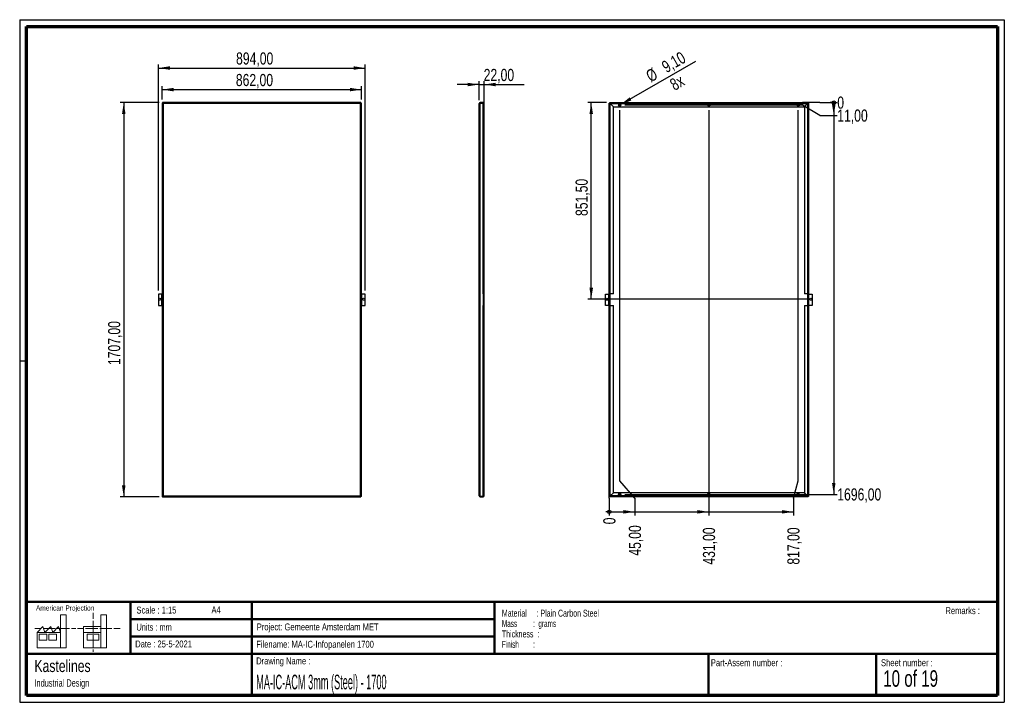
# Paper-space layout 'Sheet5' of a CAD drawing. Header units: millimetres. Extents: x 7 to 291, y 7 to 204.
import ezdxf

# ---------------------------------------------------------------- set-up
doc = ezdxf.new("R2010")
doc.units = ezdxf.units.MM
for name, color, linetype in [('BORDERS', 7, 'Continuous'), ('DRAWING', 7, 'Continuous'), ('TEXT_SHEET_FORMAT', 7, 'Continuous')]:
    doc.layers.add(name, color=color, linetype=linetype)
doc.styles.add('SLDTEXTSTYLE0', font='TXT', dxfattribs={"width": 0.7})
doc.styles.add('SLDTEXTSTYLE1', font='TXT', dxfattribs={"width": 0.75})
doc.styles.add('SLDTEXTSTYLE10', font='TXT', dxfattribs={"width": 0.6875})
doc.styles.add('SLDTEXTSTYLE4', font='TXT', dxfattribs={"width": 0.55})
doc.styles.add('SLDTEXTSTYLE5', font='TXT', dxfattribs={"width": 0.605})
doc.styles.add('SLDTEXTSTYLE6', font='TXT', dxfattribs={"width": 0.549})
doc.styles.add('SLDTEXTSTYLE7', font='TXT', dxfattribs={"width": 0.467045})
doc.dimstyles.new('SLDDIMSTYLE17', dxfattribs={"dimtxt": 3.5, "dimasz": 3.302, "dimexe": 0, "dimexo": 0.0625, "dimgap": 0.875, "dimtad": 1, "dimlfac": 15, "dimrnd": 1e-09, "dimzin": 12, "dimdsep": 46, "dimtxsty": 'SLDTEXTSTYLE1', "dimblk1": 'NONE', "dimsah": 1, "dimcen": 0, "dimadec": 0, "dimazin": 3, "dimtfac": 1, "dimtmove": 0, "dimatfit": 3, "dimldrblk": 'NONE', "dimfxl": 1, "dimfrac": 2, "dimtolj": 1, "dimtzin": 12, "dimarcsym": 0})
doc.dimstyles.new('SLDDIMSTYLE2', dxfattribs={"dimtxt": 3.5, "dimasz": 3.302, "dimexe": 0, "dimexo": 0.0625, "dimgap": 0.875, "dimtad": 1, "dimlfac": 15, "dimrnd": 1e-09, "dimzin": 12, "dimdsep": 46, "dimtxsty": 'SLDTEXTSTYLE1', "dimsah": 1, "dimcen": 0.09, "dimadec": 0, "dimazin": 3, "dimtfac": 1, "dimtofl": 0, "dimtmove": 0, "dimatfit": 3, "dimfxl": 1, "dimfrac": 2, "dimtolj": 1, "dimtzin": 12, "dimarcsym": 0})
doc.dimstyles.new('SLDDIMSTYLE3', dxfattribs={"dimtxt": 3.5, "dimasz": 3.302, "dimexe": 0, "dimexo": 0.0625, "dimgap": 0.875, "dimtad": 1, "dimlfac": 15, "dimrnd": 1e-09, "dimzin": 12, "dimdsep": 46, "dimtxsty": 'SLDTEXTSTYLE1', "dimsah": 1, "dimcen": 0.09, "dimadec": 0, "dimazin": 3, "dimtfac": 1, "dimtmove": 0, "dimatfit": 0, "dimfxl": 1, "dimfrac": 2, "dimtolj": 1, "dimtzin": 12, "dimarcsym": 0})
doc.dimstyles.new('SLDDIMSTYLE4', dxfattribs={"dimtxt": 3.5, "dimasz": 0.338667, "dimexe": 0, "dimexo": 0.0625, "dimgap": 0.875, "dimtad": 0, "dimtih": 1, "dimtoh": 1, "dimdec": 0, "dimlfac": 15, "dimrnd": 1e-09, "dimdsep": 46, "dimtxsty": 'SLDTEXTSTYLE1', "dimblk1": 'ORIGIN', "dimblk2": 'ORIGIN', "dimsah": 1, "dimcen": 0.09, "dimadec": 0, "dimazin": 2, "dimtfac": 1, "dimtdec": 0, "dimtofl": 0, "dimtmove": 0, "dimatfit": 3, "dimldrblk": 'ORIGIN', "dimfxl": 1, "dimfrac": 2, "dimtolj": 1, "dimtzin": 12, "dimarcsym": 0})
doc.dimstyles.new('SLDDIMSTYLE5', dxfattribs={"dimtxt": 3.5, "dimasz": 3.302, "dimexe": 0, "dimexo": 0.0625, "dimgap": 0.875, "dimtad": 0, "dimtih": 1, "dimtoh": 1, "dimlfac": 15, "dimrnd": 1e-09, "dimzin": 12, "dimdsep": 46, "dimtxsty": 'SLDTEXTSTYLE1', "dimsah": 1, "dimcen": 0.09, "dimadec": 0, "dimazin": 3, "dimtfac": 1, "dimtofl": 0, "dimtmove": 0, "dimatfit": 3, "dimfxl": 1, "dimfrac": 2, "dimtolj": 1, "dimtzin": 12, "dimarcsym": 0})

# ---------------------------------------------------------------- blocks, each defined once
blk = doc.blocks.new('SW_NOTE_0_48')
at = {"layer": 'TEXT_SHEET_FORMAT', "color": 0, "char_height": 2, "attachment_point": 1}
for s, insert, style in [('Material     : Plain Carbon Steel', (0, 2.58), 'SLDTEXTSTYLE5'), ('Mass         :  grams', (0, -0.42), 'SLDTEXTSTYLE4'), ('Thickness  :', (0, -3.42), 'SLDTEXTSTYLE5'), ('Finish        :', (0, -6.42), 'SLDTEXTSTYLE6')]:
    blk.add_mtext(s, dxfattribs=dict(at, insert=insert, style=style))
blk = doc.blocks.new('SW_NOTE_0_49')
at = {"layer": 'DRAWING', "color": 0, "attachment_point": 1, "style": 'SLDTEXTSTYLE1'}
for s, insert, char_height in [('Kastelines', (0, 4.51), 3.5), ('Industrial Design', (0, -1.09), 2.1167)]:
    blk.add_mtext(s, dxfattribs=dict(at, insert=insert, char_height=char_height))
blk = doc.blocks.new('_D_81')
at = {"layer": 'DRAWING', "color": 7}
for p, q in [((47.65, 180.72), (47.65, 184.6)), ((105.12, 180.72), (105.12, 184.6)), ((47.65, 183.6), (105.12, 183.6))]:
    blk.add_line(p, q, dxfattribs=at)
for points in [[(47.65, 183.6), (50.95, 183.1), (50.95, 184.11)], [(105.12, 183.6), (101.81, 184.11), (101.81, 183.1)]]:
    blk.add_solid(points, dxfattribs=at)
at = {"layer": 'DRAWING', "color": 7, "insert": (68.92, 188.12), "char_height": 3.5, "attachment_point": 1, "style": 'SLDTEXTSTYLE1'}
blk.add_mtext('862,00', dxfattribs=at)
blk = doc.blocks.new('_D_82')
at = {"layer": 'DRAWING', "color": 7}
for p, q in [((46.8, 179.86), (35.58, 179.86)), ((36.58, 179.86), (36.58, 66.06)), ((46.8, 66.06), (35.58, 66.06))]:
    blk.add_line(p, q, dxfattribs=at)
for points in [[(36.58, 179.86), (36.08, 176.56), (37.09, 176.56)], [(36.58, 66.06), (37.09, 69.37), (36.08, 69.37)]]:
    blk.add_solid(points, dxfattribs=at)
at = {"layer": 'DRAWING', "color": 7, "insert": (32.07, 104.11), "char_height": 3.5, "attachment_point": 1, "rotation": 90, "style": 'SLDTEXTSTYLE1'}
blk.add_mtext('1707,00', dxfattribs=at)
blk = doc.blocks.new('_D_83')
at = {"layer": 'DRAWING', "color": 7}
for p, q in [((46.58, 125.6), (46.58, 190.83)), ((106.18, 125.6), (106.18, 190.83)), ((46.58, 189.83), (106.18, 189.83))]:
    blk.add_line(p, q, dxfattribs=at)
for points in [[(46.58, 189.83), (49.89, 189.32), (49.89, 190.34)], [(106.18, 189.83), (102.88, 190.34), (102.88, 189.32)]]:
    blk.add_solid(points, dxfattribs=at)
at = {"layer": 'DRAWING', "color": 7, "insert": (68.98, 194.34), "char_height": 3.5, "attachment_point": 1, "style": 'SLDTEXTSTYLE1'}
blk.add_mtext('894,00', dxfattribs=at)
blk = doc.blocks.new('_D_84')
at = {"layer": 'DRAWING', "color": 7}
for p, q in [((139.09, 185.07), (132.74, 185.07)), ((139.09, 180.6), (139.09, 186.07)), ((139.09, 185.07), (140.55, 185.07)), ((140.55, 122.3), (140.55, 186.07)), ((140.55, 185.07), (152.04, 185.07))]:
    blk.add_line(p, q, dxfattribs=at)
for points in [[(139.09, 185.07), (135.78, 185.58), (135.78, 184.56)], [(140.55, 185.07), (143.86, 184.56), (143.86, 185.58)]]:
    blk.add_solid(points, dxfattribs=at)
at = {"layer": 'DRAWING', "color": 7, "insert": (140.4, 189.58), "char_height": 3.5, "attachment_point": 1, "style": 'SLDTEXTSTYLE1'}
blk.add_mtext('22,00', dxfattribs=at)
blk = doc.blocks.new('_Origin')
at = {"color": 0, "linetype": 'ByBlock', "lineweight": -2}
blk.add_line((0, 0), (-1, 0), dxfattribs=at)
blk.add_circle((0, 0), 0.5, dxfattribs=at)
blk = doc.blocks.new('_D_85')
at = {"layer": 'DRAWING'}
for q in [(176.63, 66.21), (176.63, 60.74)]:
    blk.add_line((176.63, 65.74), q, dxfattribs=at)
at = {"layer": 'DRAWING', "xscale": 1.016, "yscale": 1.016}
blk.add_blockref('_Origin', (176.63, 61.75), dxfattribs=at)
at = {"layer": 'DRAWING', "insert": (174.9, 58.15), "char_height": 3.5, "attachment_point": 1, "rotation": 90, "style": 'SLDTEXTSTYLE1'}
blk.add_mtext('0', dxfattribs=at)
blk = doc.blocks.new('_D_86')
at = {"layer": 'DRAWING', "color": 7}
for p, q in [((179.63, 70.74), (179.63, 177.66)), ((184.02, 65.74), (179.63, 70.74)), ((184.02, 65.74), (184.02, 60.74)), ((176.63, 61.75), (184.02, 61.75))]:
    blk.add_line(p, q, dxfattribs=at)
blk.add_solid([(184.02, 61.75), (180.71, 62.26), (180.71, 61.25)], dxfattribs=at)
at = {"layer": 'DRAWING', "color": 7, "insert": (182.28, 49.1), "char_height": 3.5, "attachment_point": 1, "rotation": 90, "style": 'SLDTEXTSTYLE1'}
blk.add_mtext('45,00', dxfattribs=at)
blk = doc.blocks.new('_D_87')
at = {"layer": 'DRAWING', "color": 7}
for p, q in [((205.37, 177.66), (205.37, 60.74)), ((184.02, 61.75), (205.37, 61.75))]:
    blk.add_line(p, q, dxfattribs=at)
blk.add_solid([(205.37, 61.75), (202.06, 62.26), (202.06, 61.25)], dxfattribs=at)
at = {"layer": 'DRAWING', "color": 7, "insert": (203.63, 46.51), "char_height": 3.5, "attachment_point": 1, "rotation": 90, "style": 'SLDTEXTSTYLE1'}
blk.add_mtext('431,00', dxfattribs=at)
blk = doc.blocks.new('_D_88')
at = {"layer": 'DRAWING', "color": 7}
for p, q in [((231.1, 70.74), (231.1, 177.66)), ((229.72, 65.74), (231.1, 70.74)), ((229.72, 65.74), (229.72, 60.74)), ((205.37, 61.75), (229.72, 61.75))]:
    blk.add_line(p, q, dxfattribs=at)
blk.add_solid([(229.72, 61.75), (226.42, 62.26), (226.42, 61.25)], dxfattribs=at)
at = {"layer": 'DRAWING', "color": 7, "insert": (227.99, 46.51), "char_height": 3.5, "attachment_point": 1, "rotation": 90, "style": 'SLDTEXTSTYLE1'}
blk.add_mtext('817,00', dxfattribs=at)
blk = doc.blocks.new('_D_89')
at = {"layer": 'DRAWING'}
for p, q in [((237.39, 179.86), (232.39, 179.86)), ((232.39, 179.86), (232.95, 179.86)), ((237.39, 179.86), (242.39, 179.86))]:
    blk.add_line(p, q, dxfattribs=at)
at = {"layer": 'DRAWING', "xscale": 1.016, "yscale": 1.016}
blk.add_blockref('_Origin', (241.38, 179.86), dxfattribs=at)
at = {"layer": 'DRAWING', "insert": (242.39, 181.6), "char_height": 3.5, "attachment_point": 1, "style": 'SLDTEXTSTYLE1'}
blk.add_mtext('0', dxfattribs=at)
blk = doc.blocks.new('_D_90')
at = {"layer": 'DRAWING', "color": 7}
for p, q in [((232.39, 179.13), (181.1, 179.13)), ((237.39, 176.12), (232.39, 179.13)), ((241.38, 179.86), (241.38, 176.12)), ((237.39, 176.12), (242.39, 176.12))]:
    blk.add_line(p, q, dxfattribs=at)
blk.add_solid([(241.38, 176.12), (241.89, 179.42), (240.87, 179.42)], dxfattribs=at)
at = {"layer": 'DRAWING', "color": 7, "insert": (242.39, 177.86), "char_height": 3.5, "attachment_point": 1, "style": 'SLDTEXTSTYLE1'}
blk.add_mtext('11,00', dxfattribs=at)
blk = doc.blocks.new('_D_91')
at = {"layer": 'DRAWING', "color": 7}
for p, q in [((241.38, 176.12), (241.38, 66.8)), ((181.1, 66.8), (242.39, 66.8))]:
    blk.add_line(p, q, dxfattribs=at)
blk.add_solid([(241.38, 66.8), (241.89, 70.1), (240.87, 70.1)], dxfattribs=at)
at = {"layer": 'DRAWING', "color": 7, "insert": (242.39, 68.53), "char_height": 3.5, "attachment_point": 1, "style": 'SLDTEXTSTYLE1'}
blk.add_mtext('1696,00', dxfattribs=at)
blk = doc.blocks.new('_D_92')
at = {"layer": 'DRAWING', "color": 7}
for q in [(201.56, 191.79), (179.37, 178.98)]:
    blk.add_line((179.9, 179.28), q, dxfattribs=at)
blk.add_solid([(179.9, 179.28), (183.01, 180.49), (182.5, 181.37)], dxfattribs=at)
at = {"layer": 'DRAWING', "color": 7, "char_height": 3.5, "attachment_point": 1, "rotation": 30, "style": 'SLDTEXTSTYLE1'}
for s, insert in [('9,10', (191.36, 191.34)), ('%%c', (186.82, 188.66)), ('8x', (193.71, 186.22))]:
    blk.add_mtext(s, dxfattribs=dict(at, insert=insert))
blk = doc.blocks.new('_None')
blk = doc.blocks.new('_D_93')
at = {"layer": 'DRAWING', "color": 7}
for p, q in [((175.78, 179.86), (170.42, 179.86)), ((171.42, 123.1), (171.42, 179.86)), ((233.77, 123.1), (170.42, 123.1))]:
    blk.add_line(p, q, dxfattribs=at)
for points in [[(171.42, 179.86), (170.91, 176.56), (171.93, 176.56)], [(171.42, 123.1), (171.93, 126.4), (170.91, 126.4)]]:
    blk.add_solid(points, dxfattribs=at)
at = {"layer": 'DRAWING', "color": 7, "insert": (166.91, 147.12), "char_height": 3.5, "attachment_point": 1, "rotation": 90, "style": 'SLDTEXTSTYLE1'}
blk.add_mtext('851,50', dxfattribs=at)
blk = doc.blocks.new('SW_CENTERMARKSYMBOL_4')
at = {"layer": 'DRAWING', "color": 0}
for p, q in [((-0.33, 0), (-0.47, 0)), ((0, 0), (-0.17, 0)), ((0, 0.33), (0, 0.47)), ((0, 0), (0, 0.17)), ((0, 0), (0, -0.17)), ((0, 0), (0.17, 0)), ((0.33, 0), (0.47, 0)), ((0, -0.33), (0, -0.47))]:
    blk.add_line(p, q, dxfattribs=at)
blk = doc.blocks.new('SW_CENTERMARKSYMBOL_5')
at = {"layer": 'DRAWING', "color": 0}
for p, q in [((-0.33, 0), (-0.47, 0)), ((0, 0), (-0.17, 0)), ((0, 0.33), (0, 0.47)), ((0, 0), (0, 0.17)), ((0, 0), (0, -0.17)), ((0, 0), (0.17, 0)), ((0.33, 0), (0.47, 0)), ((0, -0.33), (0, -0.47))]:
    blk.add_line(p, q, dxfattribs=at)
blk = doc.blocks.new('SW_CENTERMARKSYMBOL_6')
at = {"layer": 'DRAWING', "color": 0}
for p, q in [((-0.33, 0), (-0.47, 0)), ((0, 0), (-0.17, 0)), ((0, 0.33), (0, 0.47)), ((0, 0), (0, 0.17)), ((0, 0), (0, -0.17)), ((0, 0), (0.17, 0)), ((0.33, 0), (0.47, 0)), ((0, -0.33), (0, -0.47))]:
    blk.add_line(p, q, dxfattribs=at)
blk = doc.blocks.new('SW_CENTERMARKSYMBOL_7')
at = {"layer": 'DRAWING', "color": 0}
for p, q in [((-0.33, 0), (-0.47, 0)), ((0, 0), (-0.17, 0)), ((0, 0.33), (0, 0.47)), ((0, 0), (0, 0.17)), ((0, 0), (0, -0.17)), ((0, 0), (0.17, 0)), ((0.33, 0), (0.47, 0)), ((0, -0.33), (0, -0.47))]:
    blk.add_line(p, q, dxfattribs=at)
blk = doc.blocks.new('SW_CENTERMARKSYMBOL_8')
at = {"layer": 'DRAWING', "color": 0}
for p, q in [((-0.33, 0), (-0.47, 0)), ((0, 0), (-0.17, 0)), ((0, 0.33), (0, 0.47)), ((0, 0), (0, 0.17)), ((0, 0), (0, -0.17)), ((0, 0), (0.17, 0)), ((0.33, 0), (0.47, 0)), ((0, -0.33), (0, -0.47))]:
    blk.add_line(p, q, dxfattribs=at)
blk = doc.blocks.new('SW_CENTERMARKSYMBOL_9')
at = {"layer": 'DRAWING', "color": 0}
for p, q in [((-0.33, 0), (-0.47, 0)), ((0, 0), (-0.17, 0)), ((0, 0.33), (0, 0.47)), ((0, 0), (0, 0.17)), ((0, 0), (0, -0.17)), ((0, 0), (0.17, 0)), ((0.33, 0), (0.47, 0)), ((0, -0.33), (0, -0.47))]:
    blk.add_line(p, q, dxfattribs=at)

psp = doc.layouts.new('Sheet5')

# ---------------------------------------------------------------- linework, layer by layer
at = {"color": 7, "linetype": 'Continuous', "lineweight": 25}
for p, q in [((47.65033, 179.71891), (47.65033, 66.20915)), ((47.65033, 179.71891), (47.917, 179.59737)), ((47.65033, 179.71891), (47.78366, 179.71891)), ((47.78366, 179.71891), (47.917, 179.59737)), ((104.97188, 179.86403), (47.79545, 179.86403)), ((47.917, 179.59737), (47.79545, 179.86403)), ((47.79545, 179.86403), (47.79545, 179.7307)), ((47.917, 179.59737), (47.79545, 179.7307)), ((47.917, 179.59737), (47.917, 66.3307)), ((104.85033, 179.59737), (47.917, 179.59737)), ((104.97188, 179.86403), (104.85033, 179.59737)), ((104.97188, 179.7307), (104.85033, 179.59737)), ((104.85033, 179.59737), (105.117, 179.71891)), ((104.85033, 179.59737), (104.98366, 179.71891)), ((104.85033, 66.3307), (104.85033, 179.59737)), ((104.97188, 179.86403), (104.97188, 179.7307)), ((105.117, 179.71891), (104.98366, 179.71891)), ((105.117, 66.20915), (105.117, 179.71891)), ((139.08675, 66.3307), (139.08675, 179.59737)), ((139.35342, 179.86403), (139.35342, 179.7307)), ((140.28675, 179.86403), (139.35342, 179.86403)), ((140.28675, 179.7307), (139.35342, 179.7307)), ((139.35342, 66.20915), (139.35342, 179.71891)), ((139.35342, 179.71891), (140.28675, 179.71891)), ((140.28675, 179.86403), (140.28675, 179.7307)), ((140.28675, 124.6307), (140.28675, 179.71891)), ((140.55342, 179.59737), (140.55238, 179.59737)), ((140.55342, 179.59737), (140.55342, 179.58558)), ((140.55342, 124.6307), (140.55342, 179.58558)), ((176.63283, 124.6307), (176.63283, 179.71891)), ((176.89949, 179.58558), (176.63283, 179.71891)), ((176.63283, 179.71891), (176.76616, 179.71891)), ((176.89949, 179.58558), (176.76616, 179.71891)), ((176.89949, 179.59737), (176.76616, 179.71891)), ((176.77795, 179.86403), (176.91128, 179.59737)), ((176.77795, 179.86403), (233.95438, 179.86403)), ((176.77795, 179.86403), (176.77795, 179.7307)), ((176.77795, 179.7307), (176.91128, 179.59737)), ((176.77795, 179.7307), (176.89949, 179.59737)), ((176.89949, 124.6307), (176.89949, 179.58558)), ((177.83283, 178.65225), (176.89949, 179.58558)), ((176.91128, 179.59737), (177.84461, 178.66403)), ((176.91128, 179.59737), (233.82104, 179.59737)), ((232.88771, 178.66403), (233.82104, 179.59737)), ((233.83283, 179.58558), (232.89949, 178.65225)), ((233.82104, 179.59737), (233.95438, 179.86403)), ((233.82104, 179.59737), (233.95438, 179.7307)), ((233.83283, 179.59737), (233.95438, 179.7307)), ((234.09949, 179.71891), (233.83283, 179.58558)), ((233.96616, 179.71891), (233.83283, 179.58558)), ((233.96616, 179.71891), (233.83283, 179.59737)), ((233.83283, 179.58558), (233.83283, 124.6307)), ((233.95438, 179.86403), (233.95438, 179.7307)), ((234.09949, 179.71891), (233.96616, 179.71891)), ((234.09949, 179.71891), (234.09949, 124.6307)), ((177.83283, 124.6307), (177.83283, 178.65225)), ((177.84461, 178.66403), (232.88771, 178.66403)), ((232.89949, 178.65225), (232.89949, 124.6307)), ((46.58366, 124.59737), (46.58366, 121.3307)), ((47.517, 124.59737), (46.58366, 124.59737)), ((47.517, 124.59737), (47.517, 121.3307)), ((47.65033, 124.59737), (47.517, 124.59737)), ((105.25033, 124.59737), (105.117, 124.59737)), ((105.25033, 121.3307), (105.25033, 124.59737)), ((106.18366, 124.59737), (105.25033, 124.59737)), ((106.18366, 121.3307), (106.18366, 124.59737)), ((140.28675, 124.6307), (140.28675, 124.59737)), ((140.55342, 124.6307), (140.28675, 124.6307)), ((140.42009, 124.59737), (140.28675, 124.59737)), ((140.28675, 124.59737), (140.28675, 121.3307)), ((140.55342, 124.59737), (140.42009, 124.59737)), ((140.42009, 121.3307), (140.42009, 124.59737)), ((140.55342, 121.3307), (140.55342, 124.59737)), ((175.56616, 121.3307), (175.56616, 124.59737)), ((175.56616, 124.59737), (176.49949, 124.59737)), ((176.49949, 121.3307), (176.49949, 124.59737)), ((176.49949, 124.59737), (176.76616, 124.59737)), ((176.89949, 124.6307), (176.63283, 124.6307)), ((176.63283, 124.6307), (176.63283, 124.59737)), ((176.76616, 124.59737), (176.76616, 124.6307)), ((176.76616, 124.59737), (176.76616, 121.3307)), ((177.83283, 124.6307), (176.89949, 124.6307)), ((176.89949, 121.29737), (176.89949, 124.6307)), ((233.83283, 124.6307), (232.89949, 124.6307)), ((234.09949, 124.6307), (233.83283, 124.6307)), ((233.83283, 124.6307), (233.83283, 121.29737)), ((233.96616, 124.6307), (233.96616, 124.59737)), ((233.96616, 124.59737), (234.23283, 124.59737)), ((233.96616, 121.3307), (233.96616, 124.59737)), ((234.09949, 124.59737), (234.09949, 124.6307)), ((234.23283, 121.3307), (234.23283, 124.59737)), ((234.23283, 124.59737), (235.16616, 124.59737)), ((235.16616, 124.59737), (235.16616, 121.3307)), ((46.58366, 121.3307), (47.517, 121.3307)), ((47.517, 121.3307), (47.65033, 121.3307)), ((105.117, 121.3307), (105.25033, 121.3307)), ((105.25033, 121.3307), (106.18366, 121.3307)), ((140.28675, 121.3307), (140.42009, 121.3307)), ((140.28675, 121.3307), (140.28675, 121.29737)), ((140.28675, 66.20915), (140.28675, 121.29737)), ((140.28675, 121.29737), (140.55342, 121.29737)), ((140.55342, 121.3307), (140.42009, 121.3307)), ((140.55342, 66.34248), (140.55342, 121.29737)), ((176.49949, 121.3307), (175.56616, 121.3307)), ((176.76616, 121.3307), (176.49949, 121.3307)), ((176.63283, 121.3307), (176.63283, 121.29737)), ((176.63283, 66.20915), (176.63283, 121.29737)), ((176.63283, 121.29737), (176.89949, 121.29737)), ((176.76616, 121.29737), (176.76616, 121.3307)), ((176.89949, 66.34248), (176.89949, 121.29737)), ((176.89949, 121.29737), (177.83283, 121.29737)), ((177.83283, 67.27582), (177.83283, 121.29737)), ((232.89949, 121.29737), (232.89949, 67.27582)), ((232.89949, 121.29737), (233.83283, 121.29737)), ((233.83283, 121.29737), (233.83283, 66.34248)), ((233.83283, 121.29737), (234.09949, 121.29737)), ((234.23283, 121.3307), (233.96616, 121.3307)), ((233.96616, 121.3307), (233.96616, 121.29737)), ((234.09949, 121.29737), (234.09949, 121.3307)), ((234.09949, 121.29737), (234.09949, 66.20915)), ((235.16616, 121.3307), (234.23283, 121.3307)), ((47.917, 66.3307), (47.65033, 66.20915)), ((47.65033, 66.20915), (47.78366, 66.20915)), ((47.917, 66.3307), (47.78366, 66.20915)), ((47.79545, 66.06403), (47.917, 66.3307)), ((47.79545, 66.19737), (47.917, 66.3307)), ((47.79545, 66.06403), (47.79545, 66.19737)), ((47.79545, 66.06403), (104.97188, 66.06403)), ((47.917, 66.3307), (104.85033, 66.3307)), ((104.85033, 66.3307), (104.97188, 66.06403)), ((105.117, 66.20915), (104.85033, 66.3307)), ((104.98366, 66.20915), (104.85033, 66.3307)), ((104.85033, 66.3307), (104.97188, 66.19737)), ((104.97188, 66.06403), (104.97188, 66.19737)), ((105.117, 66.20915), (104.98366, 66.20915)), ((140.28675, 66.20915), (139.35342, 66.20915)), ((139.35342, 66.06403), (139.35342, 66.19737)), ((139.35342, 66.19737), (140.28675, 66.19737)), ((139.35342, 66.06403), (140.28675, 66.06403)), ((140.28675, 66.06403), (140.28675, 66.19737)), ((140.55342, 66.3307), (140.55238, 66.3307)), ((140.55342, 66.34248), (140.55342, 66.3307)), ((176.63283, 66.20915), (176.89949, 66.34248)), ((176.63283, 66.20915), (176.76616, 66.20915)), ((176.76616, 66.20915), (176.89949, 66.34248)), ((176.76616, 66.20915), (176.89949, 66.3307)), ((176.91128, 66.3307), (176.77795, 66.06403)), ((176.91128, 66.3307), (176.77795, 66.19737)), ((176.89949, 66.3307), (176.77795, 66.19737)), ((176.77795, 66.06403), (176.77795, 66.19737)), ((233.95438, 66.06403), (176.77795, 66.06403)), ((176.89949, 66.34248), (177.83283, 67.27582)), ((177.84461, 67.26403), (176.91128, 66.3307)), ((233.82104, 66.3307), (176.91128, 66.3307)), ((232.88771, 67.26403), (177.84461, 67.26403)), ((233.82104, 66.3307), (232.88771, 67.26403)), ((232.89949, 67.27582), (233.83283, 66.34248)), ((233.95438, 66.06403), (233.82104, 66.3307)), ((233.95438, 66.19737), (233.82104, 66.3307)), ((233.83283, 66.34248), (234.09949, 66.20915)), ((233.83283, 66.34248), (233.96616, 66.20915)), ((233.83283, 66.3307), (233.96616, 66.20915)), ((233.95438, 66.19737), (233.83283, 66.3307)), ((233.95438, 66.06403), (233.95438, 66.19737)), ((234.09949, 66.20915), (233.96616, 66.20915))]:
    psp.add_line(p, q, dxfattribs=at)
at = {"color": 7, "linetype": 'Continuous', "lineweight": 25, "flags": 128}
psp.add_lwpolyline([(140.55342, 179.58558), (140.54937, 179.60873), (140.53734, 179.63118), (140.5177, 179.65225), (140.49103, 179.67129), (140.45816, 179.68772), (140.42009, 179.70105), (140.37796, 179.71087), (140.33306, 179.71689), (140.28675, 179.71891)], dxfattribs=at)
at = {"color": 7, "linetype": 'Continuous', "lineweight": 25}
for centre in [(179.63283, 179.1307), (205.36616, 179.1307), (231.09949, 179.1307), (46.98366, 123.09737), (105.78366, 123.09737), (175.96616, 123.09737), (234.76616, 123.09737), (179.63283, 66.79737), (205.36616, 66.79737), (231.09949, 66.79737)]:
    psp.add_circle(centre, 0.30333, dxfattribs=at)
for centre, radius, start, end in [((139.35342, 179.59737), 0.26667, 90, 180), ((139.35342, 179.59737), 0.13333, 90, 117.504332), ((140.28675, 179.59737), 0.26667, 0, 90), ((140.28675, 179.59737), 0.13333, 62.1144332, 90), ((139.35342, 66.3307), 0.26667, 180, 270), ((139.35342, 66.3307), 0.13333, 242.495668, 270), ((140.28675, 66.3307), 0.26667, 270, 0), ((140.28675, 66.3307), 0.13333, 270, 297.8855668)]:
    psp.add_arc(centre, radius, start, end, dxfattribs=at)
for centre, ratio, start_param, end_param in [((139.35342, 179.59737), 0.455805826, 1.570796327, 3.141592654), ((139.35342, 66.3307), 0.455805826, 3.141592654, 4.71238898), ((140.28675, 66.34248), 0.5, 4.71238898, 6.283185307)]:
    psp.add_ellipse(centre, major_axis=(0.26667, 0), ratio=ratio, start_param=start_param, end_param=end_param, dxfattribs=at)
at = {"layer": 'BORDERS', "lineweight": 70}
for p, q in [((8.56964, 8.78391), (8.56964, 201.78391)), ((8.56964, 201.78391), (288.56964, 201.78391)), ((288.56964, 201.78391), (288.56964, 8.78391)), ((288.56964, 8.78391), (8.56964, 8.78391))]:
    psp.add_line(p, q, dxfattribs=at)
at = {"layer": 'BORDERS', "lineweight": 50}
for p, q in [((8.56964, 35.78391), (288.56964, 35.78391)), ((38.56964, 35.78391), (38.56964, 20.78391)), ((73.56964, 35.78391), (73.56964, 8.78391)), ((143.56964, 35.78391), (143.56964, 20.78391)), ((38.56964, 30.78391), (143.56964, 30.78391)), ((38.56964, 25.78391), (143.56964, 25.78391)), ((8.56964, 20.78391), (288.56964, 20.78391)), ((205.22248, 8.78391), (205.22248, 20.78391)), ((253.65091, 8.78391), (253.65091, 20.78391))]:
    psp.add_line(p, q, dxfattribs=at)
at = {"layer": 'TEXT_SHEET_FORMAT'}
for p, q in [((6.56964, 203.78391), (290.56964, 203.78391)), ((6.56964, 203.78391), (6.56964, 6.78391)), ((290.56964, 203.78391), (290.56964, 6.78391)), ((6.56964, 105.28391), (8.62154, 105.28391)), ((6.56964, 6.78391), (290.56964, 6.78391))]:
    psp.add_line(p, q, dxfattribs=at)
at = {"layer": 'TEXT_SHEET_FORMAT', "color": 7, "linetype": 'Continuous', "lineweight": 18}
for p, q in [((18.32083, 26.9711), (18.32083, 32.03614)), ((18.32083, 32.03614), (20.00272, 32.03614)), ((20.00272, 32.03614), (20.00272, 22.47041)), ((27.73283, 32.59601), (27.73283, 30.83891)), ((31.65419, 32.03173), (29.9723, 32.03173)), ((29.9723, 32.03173), (29.9723, 22.466)), ((31.65419, 26.96677), (31.65419, 32.03173)), ((11.59327, 26.9711), (13.27516, 28.65945)), ((13.27516, 28.65945), (13.83747, 26.9711)), ((13.83747, 26.9711), (15.51936, 28.65945)), ((15.51936, 28.65945), (16.08135, 26.9711)), ((16.08135, 26.9711), (17.76324, 28.65945)), ((17.76324, 28.65945), (18.32083, 26.9711)), ((24.92663, 28.65504), (24.92663, 26.96677)), ((24.92663, 28.65504), (29.9723, 28.65504)), ((27.73283, 30.25163), (27.73283, 28.48989)), ((27.73283, 28.48989), (27.73283, 26.72822)), ((10.98087, 28.09973), (12.736, 28.09973)), ((18.32083, 26.9711), (11.59327, 26.9711)), ((11.59327, 26.9711), (11.59327, 22.47041)), ((12.15558, 26.41147), (14.39946, 26.41147)), ((12.15558, 24.72312), (12.15558, 26.41147)), ((13.32099, 28.09973), (15.07597, 28.09973)), ((14.39946, 26.41147), (14.39946, 24.72312)), ((14.95705, 26.41147), (17.20125, 26.41147)), ((14.95705, 24.72312), (14.95705, 26.41147)), ((15.07597, 28.09973), (16.83094, 28.09973)), ((17.20125, 26.41147), (17.20125, 24.72312)), ((17.41593, 28.09973), (19.17107, 28.09973)), ((18.32083, 26.9711), (18.32083, 22.47041)), ((19.17107, 28.09973), (20.92604, 28.09973)), ((21.51103, 28.09973), (22.80891, 28.09973)), ((23.24474, 28.09532), (24.99523, 28.09532)), ((24.92663, 26.96677), (29.9723, 26.96677)), ((24.92663, 26.96677), (24.92663, 22.466)), ((25.58022, 28.09532), (27.3352, 28.09532)), ((26.05094, 26.40705), (29.41472, 26.40705)), ((26.05094, 24.71871), (26.05094, 26.40705)), ((27.3352, 28.09532), (29.09025, 28.09532)), ((27.73283, 26.14086), (27.73283, 24.37927)), ((29.41472, 26.40705), (29.41472, 24.71871)), ((29.67524, 28.09532), (31.43029, 28.09532)), ((31.43029, 28.09532), (33.18527, 28.09532)), ((31.65419, 26.96677), (31.65419, 22.466)), ((33.77026, 28.09532), (35.52524, 28.09532)), ((14.39946, 24.72312), (12.15558, 24.72312)), ((17.20125, 24.72312), (14.95705, 24.72312)), ((29.41472, 24.71871), (26.05094, 24.71871)), ((27.73283, 24.37927), (27.73283, 22.61752)), ((11.59327, 22.47041), (18.32083, 22.47041)), ((18.32083, 22.47041), (20.00272, 22.47041)), ((24.92663, 22.466), (31.65419, 22.466)), ((27.73283, 22.03017), (27.73283, 21.34201))]:
    psp.add_line(p, q, dxfattribs=at)

# ---------------------------------------------------------------- block references
at = {"layer": 'DRAWING', "color": 7}
for name, p in [('SW_CENTERMARKSYMBOL_9', (179.63283, 179.1307)), ('SW_CENTERMARKSYMBOL_8', (205.36616, 179.1307)), ('SW_CENTERMARKSYMBOL_7', (231.09949, 179.1307)), ('SW_CENTERMARKSYMBOL_5', (179.63283, 66.79737)), ('SW_CENTERMARKSYMBOL_6', (205.36616, 66.79737)), ('SW_CENTERMARKSYMBOL_4', (231.09949, 66.79737))]:
    psp.add_blockref(name, p, dxfattribs=at)
at = {"layer": 'DRAWING'}
psp.add_blockref('SW_NOTE_0_49', (10.8265, 14.51099), dxfattribs=at)
at = {"layer": 'TEXT_SHEET_FORMAT', "color": 218}
psp.add_blockref('SW_NOTE_0_48', (145.65263, 30.93094), dxfattribs=at)

# ---------------------------------------------------------------- texts
at = {"layer": 'TEXT_SHEET_FORMAT', "attachment_point": 1}
for s, insert, char_height, style in [('American Projection', (11.27718, 34.75566), 1.5, 'SLDTEXTSTYLE1'), ('Scale : 1:15', (40.24539, 34.40823), 2, 'SLDTEXTSTYLE1'), ('A4', (61.89056, 34.48622), 2, 'SLDTEXTSTYLE1'), ('Remarks :', (273.59555, 34.23584), 2, 'SLDTEXTSTYLE1'), ('Units : mm', (40.23933, 29.47613), 2, 'SLDTEXTSTYLE0'), ('Project: Gemeente Amsterdam MET', (74.95639, 29.53804), 2, 'SLDTEXTSTYLE1'), ('Date : 25-5-2021', (39.88654, 24.62176), 2, 'SLDTEXTSTYLE1'), ('Filename: MA-IC-Infopanelen 1700', (74.79769, 24.5313), 2, 'SLDTEXTSTYLE1'), ('Drawing Name :', (74.7803, 19.73653), 2, 'SLDTEXTSTYLE1'), ('Part-Assem number :', (205.92658, 19.21038), 2, 'SLDTEXTSTYLE1'), ('Sheet number :', (255.01123, 19.21038), 2, 'SLDTEXTSTYLE1'), ('10 of 19', (255.63428, 16.03963), 4.7625, 'SLDTEXTSTYLE10')]:
    psp.add_mtext(s, dxfattribs=dict(at, insert=insert, char_height=char_height, style=style))
at = {"layer": 'TEXT_SHEET_FORMAT', "color": 218, "insert": (74.7803, 14.76167), "char_height": 4.2333333, "attachment_point": 1, "style": 'SLDTEXTSTYLE7'}
psp.add_mtext('MA-IC-ACM 3mm (Steel) - 1700', dxfattribs=at)

# ---------------------------------------------------------------- dimensions: what is measured, and where the dimension line sits
at = {"layer": 'DRAWING', "color": 7}
dim = psp.add_diameter_dim_2p(p1=(179.37013, 178.97903), p2=(179.89552, 179.28237), dimstyle='SLDDIMSTYLE17', dxfattribs=at)
dim.commit()
dim.dimension.update_dxf_attribs({"geometry": '_D_92', "text_midpoint": (195.35406, 188.20736), "dimtype": 163})
for base, p1, p2, dimstyle, picture, middle in [((106.18366, 189.8307), (46.58366, 124.59737), (106.18366, 124.59737), 'SLDDIMSTYLE2', '_D_83', (76.09417, 189.8307)), ((105.117, 183.60374), (47.65033, 179.71891), (105.117, 179.71891), 'SLDDIMSTYLE2', '_D_81', (76.03628, 183.60374)), ((140.55342, 185.06856), (139.08675, 179.59737), (140.55342, 121.29737), 'SLDDIMSTYLE3', '_D_84', (146.22086, 185.06856))]:
    dim = psp.add_linear_dim(base=base, p1=p1, p2=p2, dimstyle=dimstyle, dxfattribs=at)
    dim.commit()
    dim.dimension.update_dxf_attribs({"geometry": picture, "text_midpoint": middle, "dimtype": 160})
for base, p1, p2, picture, middle in [((36.58366, 66.06403), (47.79545, 179.86403), (47.79545, 66.06403), '_D_82', (36.58366, 112.51579)), ((171.41725, 179.86403), (234.76616, 123.09737), (176.77795, 179.86403), '_D_93', (171.41725, 154.23421))]:
    dim = psp.add_linear_dim(base=base, p1=p1, p2=p2, angle=90, dimstyle='SLDDIMSTYLE2', dxfattribs=at)
    dim.commit()
    dim.dimension.update_dxf_attribs({"geometry": picture, "text_midpoint": middle, "dimtype": 160})
for feature_location, offset, dtype, origin, picture, middle in [((180.10283, 179.1307), (62.29177, -3.00787), 0, (233.95438, 179.86403), '_D_90', (248.21335, 176.12282)), ((180.10283, 66.79737), (62.29177, 0), 0, (233.95438, 179.86403), '_D_91', (250.79946, 66.79737)), ((179.63283, 178.6607), (4.38242, -117.92242), 1, (176.63283, 66.20915), '_D_86', (184.01524, 54.91953)), ((205.36616, 178.6607), (0, -117.92242), 1, (176.63283, 66.20915), '_D_87', (205.36616, 53.62647)), ((231.09949, 178.6607), (-1.37454, -117.92242), 1, (176.63283, 66.20915), '_D_88', (229.72495, 53.62647))]:
    dim = psp.add_ordinate_dim(feature_location=feature_location, offset=offset, dtype=dtype, origin=origin, dimstyle='SLDDIMSTYLE5', dxfattribs=at)
    dim.commit()
    dim.dimension.update_dxf_attribs({"geometry": picture, "text_midpoint": middle})
at = {"layer": 'DRAWING'}
for feature_location, offset, dtype, origin, picture, middle in [((233.9543751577, 179.8640323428), (8.4402226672, 0), 0, (233.9543751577, 179.8640323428), '_D_89', (243.6876534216, 179.8640323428)), ((176.6328269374, 66.2091507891), (0, -5.470872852), 1, (176.6328269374, 66.2091507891), '_D_85', (176.6328269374, 59.4452223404))]:
    dim = psp.add_ordinate_dim(feature_location=feature_location, offset=offset, dtype=dtype, origin=origin, dimstyle='SLDDIMSTYLE4', dxfattribs=at)
    dim.commit()
    dim.dimension.update_dxf_attribs({"geometry": picture, "text_midpoint": middle})

doc.saveas('drawing.dxf')
